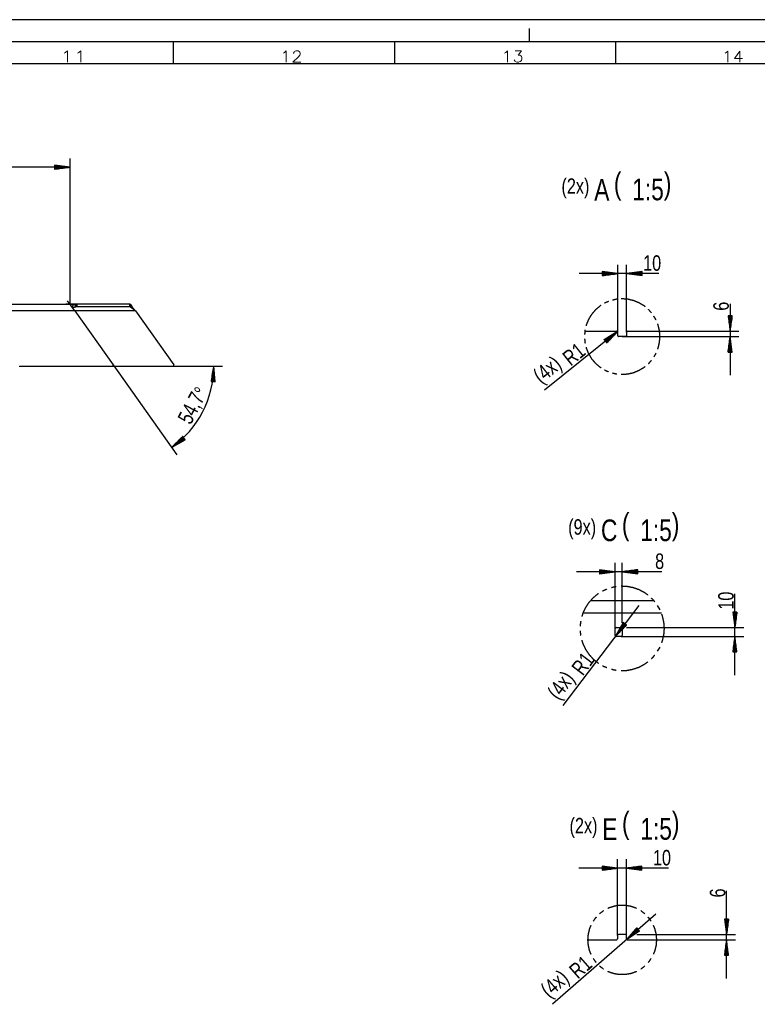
# Model space of a CAD drawing. Header units: millimetres. Extents: x -4 to 841, y -4 to 594.
# Tile 12 of 13: x 536 to 702, y 371 to 594. Entities that reach past the tile are written whole.
import ezdxf

# ---------------------------------------------------------------- set-up
doc = ezdxf.new("R2010")
doc.units = ezdxf.units.MM
doc.layers.add('1', color=7, linetype='Continuous')
doc.styles.add('SEACAD_Arial', font='arial.ttf', dxfattribs={"width": 0.75})
doc.styles.add('SEACAD_simplex_shx', font='simplex.shx', dxfattribs={"width": 0.587})

msp = doc.modelspace()

# ---------------------------------------------------------------- linework, layer by layer
at = {"layer": '1', "color": 7, "linetype": 'Continuous'}
for p, q in [((841, 594), (0, 594)), ((651, 589), (651, 592)), ((836, 589), (5, 589)), ((570.5, 584), (570.5, 589)), ((620.5, 584), (620.5, 589)), ((670.5, 584), (670.5, 589)), ((831, 584), (10, 584)), ((547.13, 560.64), (543.63, 561.1)), ((543.63, 561.1), (543.63, 560.18)), ((543.63, 561.1), (543.66, 561.1)), ((543.63, 561.1), (543.66, 561.1)), ((547.13, 529.64), (547.13, 562.64)), ((547.13, 560.64), (194.27, 560.64)), ((543.63, 561.05), (544.05, 561.05)), ((543.63, 561), (544.43, 561)), ((543.63, 560.95), (544.82, 560.95)), ((543.63, 560.9), (545.21, 560.9)), ((543.63, 560.85), (545.59, 560.85)), ((543.63, 560.79), (545.98, 560.79)), ((543.63, 560.74), (546.36, 560.74)), ((543.63, 560.69), (546.75, 560.69)), ((543.63, 560.18), (547.13, 560.64)), ((543.63, 560.64), (547.13, 560.64)), ((543.63, 560.64), (547.13, 560.64)), ((543.63, 560.59), (546.75, 560.59)), ((543.63, 560.54), (546.36, 560.54)), ((543.63, 560.49), (545.98, 560.49)), ((543.63, 560.44), (545.59, 560.44)), ((543.63, 560.39), (545.21, 560.39)), ((543.63, 560.34), (544.82, 560.34)), ((543.63, 560.29), (544.43, 560.29)), ((543.63, 560.24), (544.05, 560.24)), ((543.63, 560.18), (543.66, 560.18)), ((543.63, 560.18), (543.66, 560.18)), ((680.2, 536.58), (662.18, 536.58)), ((670.93, 536.58), (667.43, 537.04)), ((667.43, 537.04), (667.43, 536.12)), ((667.43, 537.04), (667.46, 537.04)), ((667.43, 537.04), (667.46, 537.04)), ((667.43, 536.99), (667.84, 536.99)), ((667.43, 536.94), (668.23, 536.94)), ((667.43, 536.89), (668.61, 536.89)), ((667.43, 536.84), (669, 536.84)), ((667.43, 536.79), (669.39, 536.79)), ((667.43, 536.74), (669.77, 536.74)), ((667.43, 536.69), (670.16, 536.69)), ((667.43, 536.64), (670.54, 536.64)), ((667.43, 536.12), (670.93, 536.58)), ((667.43, 536.58), (670.93, 536.58)), ((667.43, 536.58), (670.93, 536.58)), ((670.93, 523.34), (670.93, 538.58)), ((672.93, 523.34), (672.93, 538.58)), ((676.43, 537.04), (672.93, 536.58)), ((672.93, 536.58), (676.43, 536.12)), ((676.43, 536.58), (672.93, 536.58)), ((676.43, 536.58), (672.93, 536.58)), ((676.43, 536.64), (673.32, 536.64)), ((676.43, 536.69), (673.7, 536.69)), ((676.43, 536.74), (674.09, 536.74)), ((676.43, 536.79), (674.47, 536.79)), ((676.43, 536.84), (674.86, 536.84)), ((676.43, 536.89), (675.24, 536.89)), ((676.43, 536.94), (675.63, 536.94)), ((676.43, 536.99), (676.02, 536.99)), ((676.43, 537.04), (676.4, 537.04)), ((676.43, 537.04), (676.4, 537.04)), ((676.43, 536.12), (676.43, 537.04)), ((667.43, 536.53), (670.54, 536.53)), ((667.43, 536.48), (670.16, 536.48)), ((667.43, 536.43), (669.77, 536.43)), ((667.43, 536.38), (669.39, 536.38)), ((667.43, 536.33), (669, 536.33)), ((667.43, 536.28), (668.61, 536.28)), ((667.43, 536.23), (668.23, 536.23)), ((667.43, 536.18), (667.84, 536.18)), ((667.43, 536.13), (667.46, 536.13)), ((667.43, 536.13), (667.46, 536.13)), ((676.43, 536.53), (673.32, 536.53)), ((676.43, 536.48), (673.7, 536.48)), ((676.43, 536.43), (674.09, 536.43)), ((676.43, 536.38), (674.47, 536.38)), ((676.43, 536.33), (674.86, 536.33)), ((676.43, 536.28), (675.24, 536.28)), ((676.43, 536.23), (675.63, 536.23)), ((676.43, 536.18), (676.02, 536.18)), ((676.43, 536.13), (676.4, 536.13)), ((676.43, 536.13), (676.4, 536.13)), ((548.17, 528.17), (546.56, 530.46)), ((194.28, 528.24), (548.12, 528.24)), ((194.74, 529.64), (548.44, 529.64)), ((548.63, 529.64), (546.13, 529.64)), ((548.11, 528.24), (561.84, 528.24)), ((548.17, 528.17), (556.82, 515.96)), ((548.36, 529.04), (548.36, 529.64)), ((548.44, 529.04), (548.44, 529.64)), ((548.44, 529.64), (548.63, 529.64)), ((548.63, 529.04), (548.44, 529.04)), ((560.66, 529.64), (548.63, 529.64)), ((548.63, 529.64), (548.63, 529.04)), ((560.66, 529.04), (548.63, 529.04)), ((560.66, 529.04), (560.66, 529.64)), ((560.66, 529.64), (560.69, 529.64)), ((560.69, 529.04), (560.66, 529.04)), ((560.69, 529.04), (560.69, 529.64)), ((560.72, 529.64), (560.72, 529.04)), ((561.79, 528.27), (561.79, 528.28)), ((561.89, 528.18), (570.54, 515.96)), ((696.32, 529.72), (696.32, 513.59)), ((696.78, 527.04), (695.86, 527.04)), ((695.86, 527.04), (696.32, 523.54)), ((695.86, 527.04), (695.86, 527.01)), ((695.86, 527.04), (695.86, 527.01)), ((695.91, 527.04), (695.91, 526.63)), ((695.96, 527.04), (695.96, 526.24)), ((696.02, 527.04), (696.02, 525.86)), ((696.07, 527.04), (696.07, 525.47)), ((696.12, 527.04), (696.12, 525.09)), ((696.17, 527.04), (696.17, 524.7)), ((696.22, 527.04), (696.22, 524.31)), ((696.27, 527.04), (696.27, 523.93)), ((696.32, 523.54), (696.78, 527.04)), ((696.32, 527.04), (696.32, 523.54)), ((696.32, 527.04), (696.32, 523.54)), ((696.37, 527.04), (696.37, 523.93)), ((696.42, 527.04), (696.42, 524.31)), ((696.47, 527.04), (696.47, 524.7)), ((696.52, 527.04), (696.52, 525.09)), ((696.57, 527.04), (696.57, 525.47)), ((696.62, 527.04), (696.62, 525.86)), ((696.68, 527.04), (696.68, 526.24)), ((696.73, 527.04), (696.73, 526.63)), ((696.78, 527.04), (696.78, 527.01)), ((696.78, 527.04), (696.78, 527.01)), ((670.89, 523.47), (654.33, 510.24)), ((663.48, 523.54), (670.73, 523.54)), ((670.89, 523.47), (667.86, 521.64)), ((668.12, 521.32), (670.55, 523.27)), ((668.15, 521.28), (670.89, 523.47)), ((668.15, 521.28), (670.89, 523.47)), ((668.44, 520.92), (670.89, 523.47)), ((670.93, 522.54), (670.93, 523.34)), ((672.93, 523.34), (672.93, 522.54)), ((673.13, 523.54), (680.38, 523.54)), ((680.38, 523.54), (698.32, 523.54)), ((667.86, 521.64), (668.44, 520.92)), ((667.87, 521.64), (667.89, 521.66)), ((667.87, 521.64), (667.89, 521.66)), ((667.9, 521.6), (668.22, 521.86)), ((667.93, 521.56), (668.55, 522.06)), ((667.96, 521.52), (668.89, 522.26)), ((667.99, 521.48), (669.22, 522.46)), ((668.02, 521.44), (669.55, 522.66)), ((668.06, 521.4), (669.89, 522.86)), ((668.09, 521.36), (670.22, 523.06)), ((668.18, 521.24), (670.62, 523.19)), ((668.21, 521.2), (670.35, 522.91)), ((668.25, 521.16), (670.08, 522.63)), ((668.28, 521.12), (669.81, 522.34)), ((668.31, 521.08), (669.54, 522.06)), ((668.34, 521.04), (669.27, 521.78)), ((668.37, 521), (669, 521.5)), ((668.41, 520.96), (668.73, 521.22)), ((672.73, 522.34), (671.13, 522.34)), ((671.93, 522.34), (698.32, 522.34)), ((696.32, 522.34), (695.86, 518.84)), ((696.17, 518.84), (696.17, 521.18)), ((696.22, 518.84), (696.22, 521.57)), ((696.27, 518.84), (696.27, 521.96)), ((696.78, 518.84), (696.32, 522.34)), ((696.32, 518.84), (696.32, 522.34)), ((696.32, 518.84), (696.32, 522.34)), ((696.37, 518.84), (696.37, 521.96)), ((696.42, 518.84), (696.42, 521.57)), ((696.47, 518.84), (696.47, 521.18)), ((668.44, 520.92), (668.46, 520.94)), ((668.44, 520.92), (668.46, 520.94)), ((695.86, 518.84), (695.86, 518.87)), ((695.86, 518.84), (695.86, 518.87)), ((695.86, 518.84), (696.78, 518.84)), ((695.91, 518.84), (695.91, 519.26)), ((695.96, 518.84), (695.96, 519.64)), ((696.02, 518.84), (696.02, 520.03)), ((696.07, 518.84), (696.07, 520.41)), ((696.12, 518.84), (696.12, 520.8)), ((696.52, 518.84), (696.52, 520.8)), ((696.57, 518.84), (696.57, 520.41)), ((696.62, 518.84), (696.62, 520.03)), ((696.68, 518.84), (696.68, 519.64)), ((696.73, 518.84), (696.73, 519.26)), ((696.78, 518.84), (696.78, 518.87)), ((696.78, 518.84), (696.78, 518.87)), ((535.77, 515.64), (556.66, 515.64)), ((556.66, 515.64), (581.59, 515.64)), ((556.66, 515.64), (570.38, 515.64)), ((556.82, 515.96), (571.23, 495.61)), ((579.59, 515.64), (578.99, 512.16)), ((579.3, 512.15), (579.39, 514.49)), ((579.35, 512.15), (579.46, 514.87)), ((579.4, 512.15), (579.52, 515.26)), ((579.45, 512.14), (579.59, 515.64)), ((579.45, 512.14), (579.59, 515.64)), ((579.5, 512.14), (579.63, 515.25)), ((579.56, 512.14), (579.66, 514.87)), ((579.91, 512.13), (579.59, 515.64)), ((579.61, 512.14), (579.7, 514.48)), ((578.99, 512.16), (579.91, 512.13)), ((579, 512.16), (579, 512.19)), ((579, 512.16), (579, 512.19)), ((579.05, 512.16), (579.06, 512.57)), ((579.1, 512.16), (579.13, 512.96)), ((579.15, 512.16), (579.2, 513.34)), ((579.2, 512.15), (579.26, 513.72)), ((579.25, 512.15), (579.33, 514.11)), ((579.66, 512.14), (579.73, 514.09)), ((579.71, 512.13), (579.77, 513.7)), ((579.76, 512.13), (579.8, 513.32)), ((579.81, 512.13), (579.84, 512.93)), ((579.86, 512.13), (579.88, 512.54)), ((579.91, 512.13), (579.91, 512.15)), ((579.91, 512.13), (579.91, 512.15)), ((572.57, 499.74), (570.07, 497.24)), ((572.85, 499.38), (570.07, 497.24)), ((572.85, 499.38), (570.07, 497.24)), ((570.07, 497.24), (573.13, 499.01)), ((572.82, 499.42), (570.35, 497.52)), ((572.88, 499.34), (570.41, 497.44)), ((572.79, 499.46), (570.62, 497.79)), ((572.91, 499.3), (570.75, 497.63)), ((572.76, 499.5), (570.9, 498.07)), ((572.94, 499.25), (571.08, 497.83)), ((572.73, 499.54), (571.17, 498.35)), ((572.97, 499.21), (571.42, 498.02)), ((572.69, 499.58), (571.45, 498.62)), ((572.66, 499.62), (571.72, 498.9)), ((573, 499.17), (571.76, 498.22)), ((572.63, 499.66), (572, 499.17)), ((573.04, 499.13), (572.1, 498.41)), ((572.6, 499.7), (572.27, 499.45)), ((573.07, 499.09), (572.43, 498.61)), ((572.57, 499.74), (572.55, 499.72)), ((572.57, 499.74), (572.55, 499.72)), ((573.13, 499.01), (572.57, 499.74)), ((573.1, 499.05), (572.77, 498.8)), ((573.13, 499.01), (573.11, 499)), ((573.13, 499.01), (573.11, 499)), ((670.33, 456.35), (670.33, 471.17)), ((671.93, 457.6), (671.93, 471.17)), ((680.87, 469.17), (661.58, 469.17)), ((670.33, 469.17), (666.83, 469.63)), ((666.83, 469.63), (666.83, 468.71)), ((666.83, 469.63), (666.86, 469.63)), ((666.83, 469.63), (666.86, 469.63)), ((666.83, 469.58), (667.24, 469.58)), ((666.83, 469.53), (667.63, 469.53)), ((666.83, 469.48), (668.01, 469.48)), ((666.83, 469.43), (668.4, 469.43)), ((666.83, 469.37), (668.79, 469.37)), ((666.83, 469.32), (669.17, 469.32)), ((666.83, 469.27), (669.56, 469.27)), ((666.83, 469.22), (669.94, 469.22)), ((666.83, 468.71), (670.33, 469.17)), ((666.83, 469.17), (670.33, 469.17)), ((666.83, 469.17), (670.33, 469.17)), ((666.83, 469.12), (669.94, 469.12)), ((666.83, 469.07), (669.56, 469.07)), ((666.83, 469.02), (669.17, 469.02)), ((666.83, 468.97), (668.79, 468.97)), ((666.83, 468.92), (668.4, 468.92)), ((666.83, 468.87), (668.01, 468.87)), ((666.83, 468.82), (667.63, 468.82)), ((666.83, 468.77), (667.24, 468.77)), ((666.83, 468.71), (666.86, 468.71)), ((666.83, 468.71), (666.86, 468.71)), ((675.43, 469.63), (671.93, 469.17)), ((671.93, 469.17), (675.43, 468.71)), ((675.43, 469.17), (671.93, 469.17)), ((675.43, 469.17), (671.93, 469.17)), ((675.43, 469.22), (672.32, 469.22)), ((675.43, 469.12), (672.32, 469.12)), ((675.43, 469.27), (672.7, 469.27)), ((675.43, 469.07), (672.7, 469.07)), ((675.43, 469.32), (673.09, 469.32)), ((675.43, 469.02), (673.09, 469.02)), ((675.43, 469.37), (673.47, 469.37)), ((675.43, 468.97), (673.47, 468.97)), ((675.43, 469.43), (673.86, 469.43)), ((675.43, 468.92), (673.86, 468.92)), ((675.43, 469.48), (674.24, 469.48)), ((675.43, 468.87), (674.24, 468.87)), ((675.43, 469.53), (674.63, 469.53)), ((675.43, 468.82), (674.63, 468.82)), ((675.43, 469.58), (675.02, 469.58)), ((675.43, 468.77), (675.02, 468.77)), ((675.43, 469.63), (675.4, 469.63)), ((675.43, 469.63), (675.4, 469.63)), ((675.43, 468.71), (675.4, 468.71)), ((675.43, 468.71), (675.4, 468.71)), ((675.43, 468.71), (675.43, 469.63)), ((697.42, 445.8), (697.42, 464.16)), ((675.69, 461.57), (658.51, 438.9)), ((664.77, 462.65), (679.08, 462.65)), ((680.48, 460.55), (679.94, 461.5)), ((663.06, 459.85), (680.8, 459.85)), ((697.88, 460.05), (696.96, 460.05)), ((696.96, 460.05), (697.42, 456.55)), ((696.96, 460.05), (696.96, 460.03)), ((696.96, 460.05), (696.96, 460.03)), ((697.01, 460.05), (697.01, 459.64)), ((697.06, 460.05), (697.06, 459.25)), ((697.11, 460.05), (697.11, 458.87)), ((697.17, 460.05), (697.17, 458.48)), ((697.22, 460.05), (697.22, 458.1)), ((697.27, 460.05), (697.27, 457.71)), ((697.32, 460.05), (697.32, 457.32)), ((697.37, 460.05), (697.37, 456.94)), ((697.42, 456.55), (697.88, 460.05)), ((697.42, 460.05), (697.42, 456.55)), ((697.42, 460.05), (697.42, 456.55)), ((697.47, 460.05), (697.47, 456.94)), ((697.52, 460.05), (697.52, 457.32)), ((697.57, 460.05), (697.57, 457.71)), ((697.62, 460.05), (697.62, 458.1)), ((697.67, 460.05), (697.67, 458.48)), ((697.72, 460.05), (697.72, 458.87)), ((697.77, 460.05), (697.77, 459.25)), ((697.83, 460.05), (697.83, 459.64)), ((697.88, 460.05), (697.88, 460.03)), ((697.88, 460.05), (697.88, 460.03)), ((672.16, 457.66), (670.41, 454.59)), ((672.52, 457.38), (670.41, 454.59)), ((672.52, 457.38), (670.41, 454.59)), ((670.41, 454.59), (672.89, 457.1)), ((670.53, 456.55), (671.73, 456.55)), ((672.48, 457.41), (670.6, 454.93)), ((672.56, 457.35), (670.68, 454.87)), ((672.44, 457.44), (670.79, 455.27)), ((672.6, 457.32), (670.96, 455.15)), ((672.4, 457.47), (670.99, 455.61)), ((672.36, 457.51), (671.18, 455.95)), ((672.64, 457.29), (671.23, 455.42)), ((672.32, 457.54), (671.37, 456.28)), ((672.68, 457.26), (671.5, 455.7)), ((672.28, 457.57), (671.56, 456.62)), ((672.24, 457.6), (671.76, 456.96)), ((672.73, 457.23), (671.78, 455.98)), ((672.2, 457.63), (671.95, 457.3)), ((672.77, 457.2), (672.05, 456.25)), ((672.16, 457.66), (672.14, 457.64)), ((672.16, 457.66), (672.14, 457.64)), ((672.89, 457.1), (672.16, 457.66)), ((672.81, 457.17), (672.32, 456.53)), ((672.85, 457.14), (672.6, 456.81)), ((672.89, 457.11), (672.87, 457.08)), ((672.89, 457.11), (672.87, 457.08)), ((672.93, 456.55), (699.42, 456.55)), ((670.33, 454.75), (670.33, 456.35)), ((671.73, 454.55), (670.53, 454.55)), ((671.73, 454.55), (699.42, 454.55)), ((671.93, 456.35), (671.93, 454.75)), ((697.42, 454.55), (696.96, 451.05)), ((697.88, 451.05), (697.42, 454.55)), ((697.42, 451.05), (697.42, 454.55)), ((697.42, 451.05), (697.42, 454.55)), ((679.94, 451.2), (680.48, 452.15)), ((697.11, 451.05), (697.11, 452.24)), ((697.17, 451.05), (697.17, 452.62)), ((697.22, 451.05), (697.22, 453.01)), ((697.27, 451.05), (697.27, 453.4)), ((697.32, 451.05), (697.32, 453.78)), ((697.37, 451.05), (697.37, 454.17)), ((697.47, 451.05), (697.47, 454.17)), ((697.52, 451.05), (697.52, 453.78)), ((697.57, 451.05), (697.57, 453.4)), ((697.62, 451.05), (697.62, 453.01)), ((697.67, 451.05), (697.67, 452.62)), ((697.72, 451.05), (697.72, 452.24)), ((696.96, 451.05), (696.96, 451.08)), ((696.96, 451.05), (696.96, 451.08)), ((696.96, 451.05), (697.88, 451.05)), ((697.01, 451.05), (697.01, 451.47)), ((697.06, 451.05), (697.06, 451.85)), ((697.77, 451.05), (697.77, 451.85)), ((697.83, 451.05), (697.83, 451.47)), ((697.88, 451.05), (697.88, 451.08)), ((697.88, 451.05), (697.88, 451.08)), ((670.88, 386.94), (670.88, 404.14)), ((672.88, 386.94), (672.88, 404.14)), ((682.42, 402.14), (662.13, 402.14)), ((670.88, 402.14), (667.38, 402.6)), ((667.38, 402.6), (667.38, 401.67)), ((667.38, 402.59), (667.41, 402.59)), ((667.38, 402.59), (667.41, 402.59)), ((667.38, 402.54), (667.8, 402.54)), ((667.38, 402.49), (668.18, 402.49)), ((667.38, 402.44), (668.57, 402.44)), ((667.38, 402.39), (668.95, 402.39)), ((667.38, 402.34), (669.34, 402.34)), ((667.38, 402.29), (669.72, 402.29)), ((667.38, 402.24), (670.11, 402.24)), ((667.38, 402.19), (670.5, 402.19)), ((667.38, 401.67), (670.88, 402.14)), ((667.38, 402.14), (670.88, 402.14)), ((667.38, 402.14), (670.88, 402.14)), ((667.38, 402.08), (670.5, 402.08)), ((667.38, 402.03), (670.11, 402.03)), ((667.38, 401.98), (669.72, 401.98)), ((667.38, 401.93), (669.34, 401.93)), ((667.38, 401.88), (668.95, 401.88)), ((667.38, 401.83), (668.57, 401.83)), ((667.38, 401.78), (668.18, 401.78)), ((667.38, 401.73), (667.8, 401.73)), ((667.38, 401.68), (667.41, 401.68)), ((667.38, 401.68), (667.41, 401.68)), ((676.38, 402.6), (672.88, 402.14)), ((672.88, 402.14), (676.38, 401.67)), ((676.38, 402.14), (672.88, 402.14)), ((676.38, 402.14), (672.88, 402.14)), ((676.38, 402.19), (673.27, 402.19)), ((676.38, 402.08), (673.27, 402.08)), ((676.38, 402.24), (673.65, 402.24)), ((676.38, 402.03), (673.65, 402.03)), ((676.38, 402.29), (674.04, 402.29)), ((676.38, 401.98), (674.04, 401.98)), ((676.38, 402.34), (674.43, 402.34)), ((676.38, 401.93), (674.43, 401.93)), ((676.38, 402.39), (674.81, 402.39)), ((676.38, 401.88), (674.81, 401.88)), ((676.38, 402.44), (675.2, 402.44)), ((676.38, 401.83), (675.2, 401.83)), ((676.38, 402.49), (675.58, 402.49)), ((676.38, 401.78), (675.58, 401.78)), ((676.38, 402.54), (675.97, 402.54)), ((676.38, 401.73), (675.97, 401.73)), ((676.38, 402.59), (676.35, 402.59)), ((676.38, 402.59), (676.35, 402.59)), ((676.38, 401.68), (676.35, 401.68)), ((676.38, 401.68), (676.35, 401.68)), ((676.38, 401.67), (676.38, 402.6)), ((695.53, 377.19), (695.53, 397.05)), ((679.52, 391.77), (656.2, 371.36)), ((695.99, 390.64), (695.07, 390.64)), ((695.07, 390.64), (695.53, 387.14)), ((695.07, 390.64), (695.07, 390.61)), ((695.07, 390.64), (695.07, 390.61)), ((695.12, 390.64), (695.12, 390.22)), ((695.17, 390.64), (695.17, 389.84)), ((695.23, 390.64), (695.23, 389.45)), ((695.28, 390.64), (695.28, 389.06)), ((695.33, 390.64), (695.33, 388.68)), ((695.38, 390.64), (695.38, 388.29)), ((695.43, 390.64), (695.43, 387.91)), ((695.48, 390.64), (695.48, 387.52)), ((695.53, 387.14), (695.99, 390.64)), ((695.53, 390.64), (695.53, 387.14)), ((695.53, 390.64), (695.53, 387.14)), ((695.58, 390.64), (695.58, 387.52)), ((695.63, 390.64), (695.63, 387.91)), ((695.68, 390.64), (695.68, 388.29)), ((695.73, 390.64), (695.73, 388.68)), ((695.78, 390.64), (695.78, 389.06)), ((695.83, 390.64), (695.83, 389.45)), ((695.89, 390.64), (695.89, 389.84)), ((695.94, 390.64), (695.94, 390.22)), ((695.99, 390.64), (695.99, 390.61)), ((695.99, 390.64), (695.99, 390.61)), ((675.26, 388.66), (672.93, 386)), ((675.57, 388.31), (672.93, 386)), ((675.57, 388.31), (672.93, 386)), ((672.93, 386), (675.87, 387.96)), ((675.53, 388.35), (673.19, 386.3)), ((675.6, 388.27), (673.26, 386.22)), ((675.5, 388.39), (673.45, 386.59)), ((675.63, 388.23), (673.58, 386.44)), ((675.47, 388.42), (673.7, 386.88)), ((675.67, 388.19), (673.9, 386.65)), ((675.43, 388.46), (673.96, 387.17)), ((675.4, 388.5), (674.22, 387.47)), ((675.7, 388.16), (674.23, 386.87)), ((675.36, 388.54), (674.47, 387.76)), ((675.73, 388.12), (674.55, 387.08)), ((675.33, 388.58), (674.73, 388.05)), ((675.77, 388.08), (674.87, 387.3)), ((675.3, 388.61), (674.99, 388.34)), ((675.8, 388.04), (675.2, 387.52)), ((675.26, 388.65), (675.24, 388.63)), ((675.26, 388.65), (675.24, 388.63)), ((675.87, 387.96), (675.26, 388.66)), ((675.83, 388), (675.52, 387.73)), ((675.87, 387.96), (675.85, 387.95)), ((675.87, 387.96), (675.85, 387.95)), ((664.11, 385.94), (670.68, 385.94)), ((670.88, 386.94), (670.88, 386.14)), ((672.68, 387.14), (671.08, 387.14)), ((672.88, 386.14), (672.88, 386.94)), ((673.08, 385.94), (679.75, 385.94)), ((675.22, 387.14), (697.53, 387.14)), ((679.75, 385.94), (697.53, 385.94)), ((695.53, 385.94), (695.07, 382.44)), ((695.48, 382.44), (695.48, 385.55)), ((695.99, 382.44), (695.53, 385.94)), ((695.53, 382.44), (695.53, 385.94)), ((695.53, 382.44), (695.53, 385.94)), ((695.58, 382.44), (695.58, 385.55)), ((695.17, 382.44), (695.17, 383.23)), ((695.23, 382.44), (695.23, 383.62)), ((695.28, 382.44), (695.28, 384.01)), ((695.33, 382.44), (695.33, 384.39)), ((695.38, 382.44), (695.38, 384.78)), ((695.43, 382.44), (695.43, 385.16)), ((695.63, 382.44), (695.63, 385.16)), ((695.68, 382.44), (695.68, 384.78)), ((695.73, 382.44), (695.73, 384.39)), ((695.78, 382.44), (695.78, 384.01)), ((695.83, 382.44), (695.83, 383.62)), ((695.89, 382.44), (695.89, 383.23)), ((695.07, 382.44), (695.07, 382.46)), ((695.07, 382.44), (695.07, 382.46)), ((695.07, 382.44), (695.99, 382.44)), ((695.12, 382.44), (695.12, 382.85)), ((695.94, 382.44), (695.94, 382.85)), ((695.99, 382.44), (695.99, 382.46)), ((695.99, 382.44), (695.99, 382.46))]:
    msp.add_line(p, q, dxfattribs=at)
for centre, radius, start, end in [((547.77, 527.88), 0.5, 35.3, 45.5957), ((561.48, 527.89), 0.5, 35.3, 43.9704), ((670.73, 523.34), 0.2, 0, 90), ((670.73, 523.34), 0.2, 314.3409, 0), ((673.13, 523.34), 0.2, 90, 180), ((671.13, 522.54), 0.2, 180, 270), ((672.73, 522.54), 0.2, 270, 0), ((535.77, 515.54), 0.1, 90, 180), ((556.66, 515.84), 0.2, 270, 35.3), ((557.05, 515.64), 22.54, 305.3, 0), ((570.38, 515.84), 0.2, 270, 35.3), ((670.53, 456.35), 0.2, 90, 180), ((671.73, 456.35), 0.2, 0, 90), ((670.53, 454.75), 0.2, 180, 270), ((670.53, 454.75), 0.2, 270, 317.1228), ((671.73, 454.75), 0.2, 270, 0), ((670.68, 386.14), 0.2, 270, 0), ((671.08, 386.94), 0.2, 90, 180), ((672.68, 386.94), 0.2, 0, 90), ((673.08, 386.14), 0.2, 136.9025, 180), ((673.08, 386.14), 0.2, 180, 270)]:
    msp.add_arc(centre, radius, start, end, dxfattribs=at)
for points, knots in [([(668.84, 530.27), (668.05, 529.95), (667.95, 529.88)], [0, 0, 0.875026, 1, 1]), ([(670.72, 530.78), (670.59, 530.77), (669.76, 530.57)], [0, 0, 0.125009, 1, 1]), ([(677.13, 529.09), (676.95, 529.25), (675.8, 529.95), (674.57, 530.46), (673.26, 530.77), (671.93, 530.88), (671.69, 530.86)], [0, 0, 0.041666, 0.270829, 0.499995, 0.729168, 0.958329, 1, 1]), ([(548.07, 528.3), (548.06, 528.31), (548.04, 528.32), (548.03, 528.34), (548.02, 528.36), (548.01, 528.37), (547.99, 528.39), (547.98, 528.4), (547.97, 528.42), (547.96, 528.44), (547.95, 528.46), (547.94, 528.47), (547.93, 528.49), (547.91, 528.51), (547.9, 528.53), (547.89, 528.55), (547.88, 528.57), (547.87, 528.59), (547.87, 528.6), (547.86, 528.62), (547.85, 528.64), (547.84, 528.66), (547.83, 528.68), (547.82, 528.7), (547.82, 528.72), (547.81, 528.74), (547.8, 528.76), (547.8, 528.78), (547.79, 528.8), (547.77, 528.88), (547.76, 528.95), (547.74, 529.01), (547.74, 529.08), (547.73, 529.15), (547.73, 529.21), (547.74, 529.27), (547.75, 529.32), (547.75, 529.33), (547.75, 529.33), (547.75, 529.34), (547.76, 529.35), (547.76, 529.35), (547.76, 529.36), (547.76, 529.37), (547.76, 529.37), (547.77, 529.38), (547.77, 529.39), (547.77, 529.39), (547.77, 529.4), (547.78, 529.41), (547.78, 529.41), (547.78, 529.42), (547.78, 529.42), (547.79, 529.43), (547.79, 529.43), (547.79, 529.44), (547.8, 529.45), (547.8, 529.45), (547.8, 529.46), (547.8, 529.46), (547.81, 529.47), (547.81, 529.47), (547.81, 529.48), (547.82, 529.48), (547.82, 529.49), (547.83, 529.49), (547.83, 529.5), (547.83, 529.5), (547.84, 529.5), (547.84, 529.51), (547.85, 529.51), (547.85, 529.52), (547.85, 529.52), (547.86, 529.52), (547.86, 529.53), (547.87, 529.53), (547.87, 529.54), (547.87, 529.54), (547.88, 529.54), (547.88, 529.55), (547.89, 529.55), (547.89, 529.55), (547.9, 529.56), (547.9, 529.56), (547.91, 529.56), (547.91, 529.57), (547.92, 529.57), (547.92, 529.57), (547.93, 529.57), (547.93, 529.58), (547.94, 529.58), (547.94, 529.58), (547.95, 529.58), (547.96, 529.59), (547.96, 529.59), (547.97, 529.59), (547.97, 529.59), (547.98, 529.6), (547.98, 529.6), (547.99, 529.6), (548, 529.6), (548, 529.6), (548.01, 529.61), (548.01, 529.61), (548.03, 529.61), (548.03, 529.61), (548.04, 529.61), (548.04, 529.61), (548.05, 529.62), (548.06, 529.62), (548.06, 529.62), (548.07, 529.62), (548.08, 529.62), (548.08, 529.62), (548.09, 529.62), (548.1, 529.63), (548.11, 529.63), (548.12, 529.63), (548.12, 529.63), (548.13, 529.63), (548.14, 529.63), (548.14, 529.63), (548.15, 529.63), (548.16, 529.63), (548.17, 529.63), (548.17, 529.63), (548.19, 529.63), (548.19, 529.64), (548.2, 529.64), (548.22, 529.64), (548.22, 529.64), (548.23, 529.64), (548.25, 529.64), (548.25, 529.64), (548.27, 529.64), (548.28, 529.64), (548.29, 529.64), (548.31, 529.64), (548.32, 529.64), (548.34, 529.64), (548.36, 529.64), (548.36, 529.64)], [0, 0, 0.010628, 0.021247, 0.032008, 0.042758, 0.053639, 0.064517, 0.075515, 0.086488, 0.097604, 0.108697, 0.119899, 0.131075, 0.142367, 0.153609, 0.164973, 0.176293, 0.187681, 0.199051, 0.210484, 0.221865, 0.233314, 0.244696, 0.256131, 0.267516, 0.278918, 0.29024, 0.301591, 0.312874, 0.352168, 0.390366, 0.427757, 0.463657, 0.498179, 0.530989, 0.561972, 0.591222, 0.59511, 0.598982, 0.602805, 0.606591, 0.610347, 0.614072, 0.617746, 0.621407, 0.625046, 0.628631, 0.63221, 0.635743, 0.639252, 0.642738, 0.646192, 0.649604, 0.653016, 0.656388, 0.659761, 0.663087, 0.666377, 0.66967, 0.672937, 0.676184, 0.679394, 0.682624, 0.685825, 0.689004, 0.692145, 0.695309, 0.698437, 0.701577, 0.704683, 0.707786, 0.710888, 0.713975, 0.717063, 0.720154, 0.723218, 0.7263, 0.729372, 0.73245, 0.735506, 0.738584, 0.741672, 0.744754, 0.747849, 0.750938, 0.754043, 0.757155, 0.760273, 0.763399, 0.766545, 0.76969, 0.772856, 0.776033, 0.779232, 0.782434, 0.785648, 0.788907, 0.79215, 0.795428, 0.798712, 0.802003, 0.805329, 0.80867, 0.81204, 0.8188, 0.822233, 0.825656, 0.829116, 0.832593, 0.836087, 0.839593, 0.843139, 0.846702, 0.850284, 0.853883, 0.861132, 0.864783, 0.868453, 0.872167, 0.875875, 0.879627, 0.883374, 0.887165, 0.890954, 0.894762, 0.898591, 0.906332, 0.910223, 0.914134, 0.921998, 0.925972, 0.929946, 0.937959, 0.941997, 0.950094, 0.958278, 0.96238, 0.970629, 0.978965, 0.987322, 0.995767, 1, 1]), ([(547.77, 528.89), (547.78, 528.91), (547.8, 528.93), (547.83, 528.96), (547.89, 528.99), (547.96, 529.01), (548.05, 529.03), (548.14, 529.04), (548.25, 529.04), (548.36, 529.04)], [0, 0, 0.034238, 0.083538, 0.134241, 0.242997, 0.365424, 0.503662, 0.656962, 0.823283, 1, 1]), ([(548.12, 528.24), (548.11, 528.25), (548.11, 528.26), (548.1, 528.26), (548.09, 528.27), (548.09, 528.28), (548.08, 528.28), (548.08, 528.29), (548.08, 528.29), (548.07, 528.29), (548.07, 528.3)], [0, 0, 0.126597, 0.25344, 0.379611, 0.505142, 0.629229, 0.753638, 0.815591, 0.877499, 0.938968, 1, 1]), ([(548.36, 529.64), (548.38, 529.64), (548.38, 529.64), (548.39, 529.64), (548.4, 529.64), (548.4, 529.64), (548.41, 529.64), (548.42, 529.64), (548.42, 529.64), (548.43, 529.64), (548.44, 529.64), (548.44, 529.64)], [0, 0, 0.170828, 0.255712, 0.340061, 0.424414, 0.508232, 0.5703, 0.694968, 0.756504, 0.818042, 0.939523, 1, 1]), ([(548.44, 529.04), (548.44, 529.04), (548.43, 529.04), (548.42, 529.04), (548.41, 529.04), (548.4, 529.04), (548.4, 529.04), (548.38, 529.04), (548.38, 529.04), (548.36, 529.04)], [0, 0, 0.060477, 0.182491, 0.2435, 0.367637, 0.491774, 0.575594, 0.744296, 0.829177, 1, 1]), ([(560.69, 529.64), (560.69, 529.64), (560.69, 529.64), (560.69, 529.64), (560.7, 529.64), (560.7, 529.64), (560.7, 529.64), (560.7, 529.64), (560.7, 529.64), (560.7, 529.64), (560.7, 529.64), (560.7, 529.64), (560.7, 529.64), (560.7, 529.64), (560.7, 529.64), (560.7, 529.64), (560.71, 529.64), (560.71, 529.64), (560.71, 529.64), (560.71, 529.64), (560.71, 529.64), (560.72, 529.64), (560.72, 529.64), (560.72, 529.64)], [0, 0, 0.027962, 0.055966, 0.111889, 0.139851, 0.166305, 0.194266, 0.22072, 0.248681, 0.301589, 0.327997, 0.380905, 0.405808, 0.432262, 0.457165, 0.483755, 0.533561, 0.596008, 0.656909, 0.775987, 0.851579, 0.927172, 0.963735, 1, 1]), ([(560.72, 529.04), (560.72, 529.04), (560.72, 529.04), (560.72, 529.04), (560.71, 529.04), (560.71, 529.04), (560.71, 529.04), (560.71, 529.04), (560.71, 529.04), (560.7, 529.04), (560.7, 529.04), (560.7, 529.04), (560.7, 529.04), (560.7, 529.04), (560.7, 529.04), (560.7, 529.04), (560.7, 529.04), (560.7, 529.04), (560.7, 529.04), (560.7, 529.04), (560.69, 529.04), (560.69, 529.04), (560.69, 529.04)], [0, 0, 0.036002, 0.072172, 0.109727, 0.147444, 0.222555, 0.341438, 0.402335, 0.464789, 0.521014, 0.549127, 0.577196, 0.606866, 0.634978, 0.664607, 0.694277, 0.723905, 0.753575, 0.814392, 0.845619, 0.906436, 0.968812, 1, 1]), ([(561.13, 529.18), (561.12, 529.2), (561.11, 529.22), (561.1, 529.23), (561.1, 529.24), (561.08, 529.25), (561.08, 529.26), (561.07, 529.28), (561.06, 529.29), (561.05, 529.3), (561.05, 529.31), (561.04, 529.32), (561.04, 529.32), (561.02, 529.34), (561.01, 529.36), (561.01, 529.36), (560.99, 529.38), (560.99, 529.39), (560.98, 529.39), (560.98, 529.4), (560.97, 529.41), (560.97, 529.42), (560.96, 529.42), (560.96, 529.43), (560.95, 529.44), (560.94, 529.44), (560.94, 529.45), (560.93, 529.46), (560.93, 529.47), (560.92, 529.47), (560.92, 529.48), (560.91, 529.48), (560.91, 529.49), (560.9, 529.5), (560.9, 529.5), (560.89, 529.51), (560.89, 529.51), (560.88, 529.53), (560.87, 529.53), (560.87, 529.54), (560.86, 529.54), (560.86, 529.55), (560.85, 529.55), (560.85, 529.56), (560.84, 529.56), (560.84, 529.57), (560.83, 529.57), (560.83, 529.57), (560.82, 529.58), (560.82, 529.58), (560.81, 529.59), (560.81, 529.59), (560.8, 529.59), (560.8, 529.6), (560.79, 529.6), (560.79, 529.6), (560.79, 529.61), (560.78, 529.61), (560.78, 529.61), (560.77, 529.62), (560.77, 529.62), (560.76, 529.62), (560.76, 529.62), (560.76, 529.63), (560.75, 529.63), (560.75, 529.63), (560.74, 529.63), (560.74, 529.63), (560.73, 529.63), (560.73, 529.64), (560.73, 529.64), (560.72, 529.64), (560.72, 529.64)], [0, 0, 0.035915, 0.071431, 0.089051, 0.106563, 0.141203, 0.158386, 0.192335, 0.209172, 0.225848, 0.242394, 0.258871, 0.275163, 0.307405, 0.339142, 0.354838, 0.385743, 0.400991, 0.416054, 0.431012, 0.445865, 0.460534, 0.475045, 0.489413, 0.503635, 0.517703, 0.531627, 0.545406, 0.55899, 0.572473, 0.585719, 0.598863, 0.611857, 0.624615, 0.637272, 0.649738, 0.662062, 0.68613, 0.697974, 0.70958, 0.721092, 0.732369, 0.743458, 0.754408, 0.765219, 0.775799, 0.786242, 0.796548, 0.806584, 0.816483, 0.826254, 0.835846, 0.845221, 0.854463, 0.863543, 0.872399, 0.881139, 0.889674, 0.8981, 0.906307, 0.914376, 0.922321, 0.930046, 0.937651, 0.945136, 0.952449, 0.959622, 0.966658, 0.973537, 0.980351, 0.987022, 0.993495, 1, 1]), ([(560.72, 529.04), (560.76, 529.03), (560.81, 529.01), (560.86, 528.99), (560.91, 528.95), (560.97, 528.91), (561.03, 528.87), (561.09, 528.82), (561.16, 528.76), (561.23, 528.7), (561.3, 528.64), (561.37, 528.58), (561.45, 528.52), (561.53, 528.46), (561.62, 528.39), (561.7, 528.33), (561.79, 528.27)], [0, 0, 0.032906, 0.070322, 0.112669, 0.16009, 0.212402, 0.269343, 0.330511, 0.395472, 0.463743, 0.534925, 0.608488, 0.684104, 0.761345, 0.839937, 0.919554, 1, 1]), ([(561.79, 528.28), (561.74, 528.33), (561.69, 528.38), (561.64, 528.42), (561.59, 528.48), (561.55, 528.53), (561.5, 528.58), (561.48, 528.61), (561.46, 528.64), (561.45, 528.64), (561.44, 528.66), (561.44, 528.67), (561.42, 528.68), (561.41, 528.69), (561.37, 528.75), (561.33, 528.81), (561.3, 528.87), (561.26, 528.93), (561.23, 528.99), (561.19, 529.06), (561.18, 529.09), (561.16, 529.12), (561.15, 529.15), (561.13, 529.18)], [0, 0, 0.061565, 0.12324, 0.185074, 0.247162, 0.30951, 0.372208, 0.403715, 0.435277, 0.443202, 0.459065, 0.467004, 0.482838, 0.498666, 0.561789, 0.624702, 0.68743, 0.750063, 0.812604, 0.875115, 0.906341, 0.937619, 0.96882, 1, 1]), ([(561.84, 528.24), (561.83, 528.25), (561.82, 528.26), (561.81, 528.27), (561.79, 528.28)], [0, 0, 0.251575, 0.502775, 0.751857, 1, 1]), ([(561.84, 528.24), (561.84, 528.24), (561.83, 528.25), (561.83, 528.25), (561.83, 528.25), (561.83, 528.25), (561.83, 528.25), (561.82, 528.25), (561.82, 528.26), (561.82, 528.26), (561.82, 528.26), (561.81, 528.26), (561.81, 528.26), (561.81, 528.26), (561.81, 528.26), (561.81, 528.27), (561.8, 528.27), (561.8, 528.27), (561.8, 528.27), (561.8, 528.27), (561.8, 528.27), (561.8, 528.27), (561.79, 528.27)], [0, 0, 0.082005, 0.123583, 0.164705, 0.206284, 0.247406, 0.309676, 0.371501, 0.434361, 0.496345, 0.527555, 0.559363, 0.590141, 0.621525, 0.653334, 0.716102, 0.778871, 0.809843, 0.84184, 0.873225, 0.93641, 0.968407, 1, 1]), ([(667.12, 529.38), (666.91, 529.25), (665.89, 528.38), (665.02, 527.36), (664.32, 526.22), (663.81, 524.98), (663.75, 524.74)], [0, 0, 0.041667, 0.270831, 0.5, 0.729165, 0.958333, 1, 1]), ([(678.52, 527.73), (677.97, 528.38), (677.87, 528.46)], [0, 0, 0.875003, 1, 1]), ([(679.58, 526.11), (679.54, 526.22), (679.09, 526.94)], [0, 0, 0.124974, 1, 1]), ([(663.53, 523.8), (663.5, 523.68), (663.43, 522.83)], [0, 0, 0.124979, 1, 1]), ([(680.47, 522.34), (680.36, 523.68), (680.05, 524.98), (679.96, 525.21)], [0, 0, 0.458338, 0.916666, 1, 1]), ([(663.43, 521.86), (663.5, 521.01), (663.53, 520.89)], [0, 0, 0.875021, 1, 1]), ([(679.96, 519.48), (680.05, 519.7), (680.36, 521.01), (680.47, 522.34)], [0, 0, 0.083334, 0.541662, 1, 1]), ([(663.75, 519.94), (663.81, 519.7), (664.32, 518.47), (665.02, 517.32), (665.89, 516.31), (666.91, 515.44), (667.12, 515.31)], [0, 0, 0.041668, 0.270836, 0.500002, 0.729172, 0.958337, 1, 1]), ([(677.87, 516.23), (677.97, 516.31), (678.52, 516.95)], [0, 0, 0.124997, 1, 1]), ([(679.09, 517.74), (679.54, 518.47), (679.58, 518.58)], [0, 0, 0.874992, 1, 1]), ([(667.95, 514.8), (668.05, 514.74), (668.84, 514.41)], [0, 0, 0.124974, 1, 1]), ([(671.69, 513.82), (671.93, 513.81), (673.26, 513.91), (674.57, 514.22), (675.8, 514.74), (676.95, 515.44), (677.13, 515.59)], [0, 0, 0.041671, 0.270832, 0.500005, 0.729171, 0.958334, 1, 1]), ([(669.76, 514.11), (670.59, 513.91), (670.72, 513.9)], [0, 0, 0.874991, 1, 1]), ([(670.57, 465.77), (670.2, 465.73), (669.51, 465.55)], [0, 0, 0.348829, 1, 1]), ([(677.74, 463.89), (676.9, 464.49), (675.66, 465.13), (674.34, 465.58), (672.97, 465.83), (671.66, 465.88)], [0, 0, 0.158916, 0.372092, 0.585276, 0.798455, 1, 1]), ([(666.55, 464.21), (666.38, 464.11), (665.31, 463.22), (664.38, 462.18), (663.61, 461.02), (663.02, 459.76), (662.8, 459.03)], [0, 0, 0.031008, 0.244183, 0.457363, 0.670542, 0.88372, 1, 1]), ([(668.48, 465.22), (667.57, 464.83), (667.48, 464.78)], [0, 0, 0.906994, 1, 1]), ([(679.29, 462.38), (679.03, 462.72), (678.56, 463.17)], [0, 0, 0.395359, 1, 1]), ([(681.47, 456.35), (681.36, 457.74), (681.06, 459.1), (680.89, 459.55)], [0, 0, 0.426357, 0.852715, 1, 1]), ([(662.55, 457.98), (662.42, 457.05), (662.42, 456.9)], [0, 0, 0.860455, 1, 1]), ([(662.42, 455.81), (662.42, 455.66), (662.55, 454.73)], [0, 0, 0.139545, 1, 1]), ([(680.89, 453.16), (681.06, 453.61), (681.36, 454.96), (681.47, 456.35)], [0, 0, 0.147273, 0.573643, 1, 1]), ([(662.8, 453.67), (663.02, 452.95), (663.61, 451.69), (664.38, 450.52), (665.31, 449.49), (666.38, 448.6), (666.55, 448.49)], [0, 0, 0.11628, 0.329458, 0.542637, 0.755817, 0.968992, 1, 1]), ([(678.56, 449.53), (679.03, 449.99), (679.29, 450.33)], [0, 0, 0.604641, 1, 1]), ([(667.48, 447.92), (667.57, 447.87), (668.48, 447.49)], [0, 0, 0.093006, 1, 1]), ([(671.66, 446.83), (672.97, 446.87), (674.34, 447.13), (675.66, 447.58), (676.9, 448.21), (677.74, 448.82)], [0, 0, 0.201545, 0.414724, 0.627908, 0.841084, 1, 1]), ([(669.51, 447.15), (670.2, 446.97), (670.57, 446.93)], [0, 0, 0.651171, 1, 1]), ([(667.7, 392.5), (667.65, 392.47), (666.82, 391.83)], [0, 0, 0.052614, 1, 1]), ([(675.17, 393.03), (675.07, 393.09), (673.85, 393.51), (672.57, 393.72), (671.28, 393.72), (670.01, 393.51), (668.79, 393.09), (668.69, 393.03)], [0, 0, 0.017543, 0.210525, 0.403507, 0.596493, 0.789475, 0.982457, 1, 1]), ([(677.04, 391.83), (676.21, 392.47), (676.15, 392.5)], [0, 0, 0.947386, 1, 1]), ([(666.04, 391.03), (665.76, 390.73), (665.37, 390.14)], [0, 0, 0.368422, 1, 1]), ([(678.48, 390.14), (678.1, 390.73), (677.82, 391.03)], [0, 0, 0.631594, 1, 1]), ([(664.84, 389.17), (664.53, 388.47), (664.22, 387.22), (664.11, 385.93), (664.22, 384.64), (664.53, 383.39), (664.84, 382.69)], [0, 0, 0.114033, 0.307018, 0.500003, 0.692982, 0.885967, 1, 1]), ([(679.75, 385.93), (679.64, 387.22), (679.32, 388.47), (679.02, 389.17)], [0, 0, 0.385967, 0.771936, 1, 1]), ([(679.02, 382.69), (679.32, 383.39), (679.64, 384.64), (679.75, 385.93)], [0, 0, 0.228067, 0.61404, 1, 1]), ([(665.37, 381.72), (665.76, 381.13), (666.04, 380.82)], [0, 0, 0.631578, 1, 1]), ([(677.82, 380.82), (678.1, 381.13), (678.48, 381.72)], [0, 0, 0.368406, 1, 1]), ([(666.82, 380.03), (667.65, 379.38), (667.7, 379.35)], [0, 0, 0.947386, 1, 1]), ([(668.69, 378.82), (668.79, 378.77), (670.01, 378.35), (671.28, 378.14), (672.57, 378.14), (673.85, 378.35), (675.07, 378.77), (675.17, 378.82)], [0, 0, 0.017543, 0.210525, 0.403507, 0.596493, 0.789475, 0.982457, 1, 1]), ([(676.15, 379.35), (676.21, 379.38), (677.04, 380.03)], [0, 0, 0.052614, 1, 1])]:
    msp.add_open_spline(points, degree=1, knots=knots, dxfattribs=at)

# ---------------------------------------------------------------- texts
at = {"layer": '1', "attachment_point": 7}
for s, insert, char_height, width, style in [('{\\fsimplex|b0||i0||c0|p34;\\C7;\\H2.5;\\W1.407;11}', (544.87, 584.43), 2.5, 6.9676, 'SEACAD_simplex_shx'), ('{\\fsimplex|b0||i0||c0|p34;\\C7;\\H2.5;\\W1.179;12}', (594.6, 584.43), 2.5, 6.7361, 'SEACAD_simplex_shx'), ('{\\fsimplex|b0||i0||c0|p34;\\C7;\\H2.5;\\W1.179;13}', (644.6, 584.43), 2.5, 6.7361, 'SEACAD_simplex_shx'), ('{\\fsimplex|b0||i0||c0|p34;\\C7;\\H2.5;\\W1.148;14}', (694.46, 584.42), 2.5, 6.7689, 'SEACAD_simplex_shx'), ('{\\fArial|b0||i0||c0|p34;\\C7;\\H3.5;\\W0.75; (2x) }', (657.18, 553.57), 3.5, 8.2174, 'SEACAD_Arial'), ('{\\fArial|b0||i0||c0|p34;\\C7;\\H4.9;\\W0.75;A}', (665.61, 553.1), 4.9, 3.4087, 'SEACAD_Arial'), ('{\\fArial|b0||i0||c0|p34;\\C7;\\H4.9;\\W0.75;(}', (670.05, 553.1), 4.9, 1.7044, 'SEACAD_Arial'), ('{\\fArial|b0||i0||c0|p34;\\C7;\\H4.900001;\\W0.75;1:5}', (674.2, 553.1), 4.9, 6.9239, 'SEACAD_Arial'), ('{\\fArial|b0||i0||c0|p34;\\C7;\\H4.9;\\W0.75;)}', (681.34, 553.1), 4.9, 1.7044, 'SEACAD_Arial'), ('{\\fArial|b0||i0||c0|p34;\\C7;\\H3.5;\\W0.75;10}', (676.66, 537.17), 3.5, 3.9565, 'SEACAD_Arial'), ('{\\fArial|b0||i0||c0|p34;\\C7;\\H4.9;\\W0.75;C}', (667.13, 476.02), 4.9, 3.6217, 'SEACAD_Arial'), ('{\\fArial|b0||i0||c0|p34;\\C7;\\H4.9;\\W0.75;(}', (671.86, 476.02), 4.9, 1.7044, 'SEACAD_Arial'), ('{\\fArial|b0||i0||c0|p34;\\C7;\\H4.900001;\\W0.75;1:5}', (676.01, 476.02), 4.9, 6.9239, 'SEACAD_Arial'), ('{\\fArial|b0||i0||c0|p34;\\C7;\\H4.9;\\W0.75;)}', (683.15, 476.02), 4.9, 1.7044, 'SEACAD_Arial'), ('{\\fArial|b0||i0||c0|p34;\\C7;\\H3.5;\\W0.75;(9x) }', (659.72, 476.49), 3.5, 7.2283, 'SEACAD_Arial'), ('{\\fArial|b0||i0||c0|p34;\\C7;\\H3.5;\\W0.75;8}', (679.37, 469.75), 3.5, 1.9783, 'SEACAD_Arial'), ('{\\fArial|b0||i0||c0|p34;\\C7;\\H3.5;\\W0.75;(2x) }', (660.03, 408.97), 3.5, 7.2283, 'SEACAD_Arial'), ('{\\fArial|b0||i0||c0|p34;\\C7;\\H4.9;\\W0.75;E}', (667.43, 408.5), 4.9, 3.4087, 'SEACAD_Arial'), ('{\\fArial|b0||i0||c0|p34;\\C7;\\H4.9;\\W0.75;(}', (671.88, 408.5), 4.9, 1.7044, 'SEACAD_Arial'), ('{\\fArial|b0||i0||c0|p34;\\C7;\\H4.900001;\\W0.75;1:5}', (676.03, 408.5), 4.9, 6.9239, 'SEACAD_Arial'), ('{\\fArial|b0||i0||c0|p34;\\C7;\\H4.9;\\W0.75;)}', (683.17, 408.5), 4.9, 1.7044, 'SEACAD_Arial'), ('{\\fArial|b0||i0||c0|p34;\\C7;\\H3.5;\\W0.75;10}', (678.88, 402.72), 3.5, 3.9565, 'SEACAD_Arial')]:
    msp.add_mtext(s, dxfattribs=dict(at, insert=insert, char_height=char_height, width=width, style=style))
at = {"layer": '1', "char_height": 3.5, "attachment_point": 7, "style": 'SEACAD_Arial'}
for s, insert, width, rotation in [('{\\fArial|b0||i0||c0|p34;\\C7;\\H3.5;\\W0.75;6}', (696.08, 528.19), 1.9783, 90), ('{\\fArial|b0||i0||c0|p34;\\C7;\\H3.5;\\W0.75;R}', (660.28, 515.54), 2.587, 38.6303), ('{\\fArial|b0||i0||c0|p34;\\C7;\\H3.5;\\W0.75;1}', (662.34, 517.19), 1.9783, 38.6303), ('{\\fArial|b0||i0||c0|p34;\\C7;\\H3.5;\\W0.75;(4x)}', (654.25, 510.72), 6.2391, 38.6303), ('{\\fArial|b0||i0||c0|p34;\\C7;\\H3.5;\\W0.75;°}', (578.06, 508.39), 1.4457, 62.65), ('{\\fArial|b0||i0||c0|p34;\\C7;\\H3.5;\\W0.75;54,7}', (574.97, 501.95), 6.9239, 62.65), ('{\\fArial|b0||i0||c0|p34;\\C7;\\H3.5;\\W0.75;10}', (697.18, 460.59), 3.9565, 90), ('{\\fArial|b0||i0||c0|p34;\\C7;\\H3.5;\\W0.75;1}', (664.62, 447.57), 1.9783, 52.8334), ('{\\fArial|b0||i0||c0|p34;\\C7;\\H3.5;\\W0.75;R}', (663.02, 445.46), 2.587, 52.8334), ('{\\fArial|b0||i0||c0|p34;\\C7;\\H3.5;\\W0.75;(4x)}', (658.36, 439.31), 6.2391, 52.8334), ('{\\fArial|b0||i0||c0|p34;\\C7;\\H3.5;\\W0.75;6}', (695.29, 395.52), 1.9783, 90), ('{\\fArial|b0||i0||c0|p34;\\C7;\\H3.5;\\W0.75;R}', (661.91, 376.92), 2.587, 41.1919), ('{\\fArial|b0||i0||c0|p34;\\C7;\\H3.5;\\W0.75;1}', (663.9, 378.66), 1.9783, 41.1919), ('{\\fArial|b0||i0||c0|p34;\\C7;\\H3.5;\\W0.75;(4x)}', (656.1, 371.84), 6.2391, 41.1919)]:
    msp.add_mtext(s, dxfattribs=dict(at, insert=insert, width=width, rotation=rotation))

doc.saveas('drawing.dxf')
